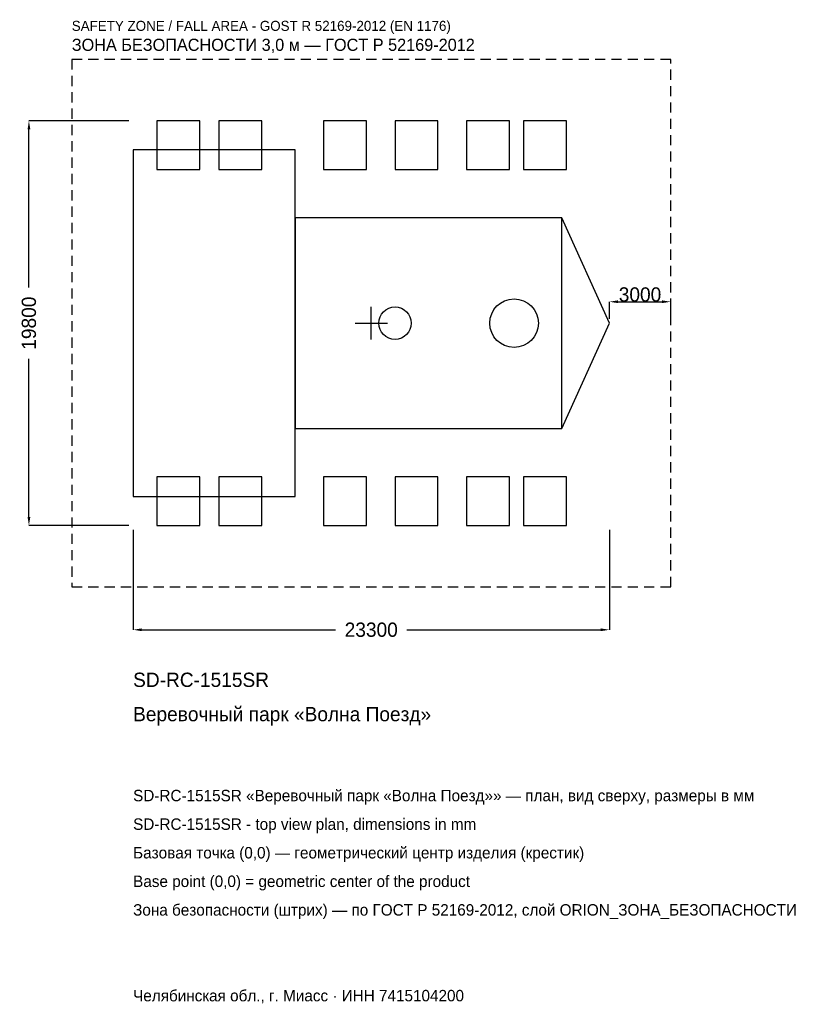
# Model space of a CAD drawing. Header units: metres. Extents: x -17199 to 21286, y -33316 to 14844.
import ezdxf

# ---------------------------------------------------------------- set-up
doc = ezdxf.new("R2010")
doc.units = ezdxf.units.M
doc.linetypes.add('DASHED', pattern=[800, 500, -300])
for name, color, linetype in [('ORION_ДАННЫЕ', 3, 'Continuous'), ('ORION_ЗОНА_БЕЗОПАСНОСТИ', 1, 'Continuous'), ('ORION_КОНТУР', 7, 'Continuous'), ('ORION_РАЗМЕРЫ', 8, 'Continuous')]:
    doc.layers.add(name, color=color, linetype=linetype)
doc.dimstyles.new('ORION', dxfattribs={"dimtxt": 699, "dimasz": 419.4, "dimexe": 1.25, "dimexo": 209.7, "dimtad": 1, "dimdec": 0, "dimcen": 2.5, "dimazin": 3, "dimtfac": 1, "dimtmove": 0, "dimatfit": 3, "dimarcsym": 0})

# ---------------------------------------------------------------- blocks, each defined once
blk = doc.blocks.new('_CLOSEDFILLED')
at = {"color": 0, "linetype": 'BYBLOCK'}
blk.add_solid([(-1, 0.16), (0, 0), (-1, -0.16)], dxfattribs=at)
blk = doc.blocks.new('*D1')
for p, q in [((-11650, -10109.7), (-11650, -14997)), ((11650, -10109.7), (11650, -14997)), ((-11230.6, -14997), (-1747.5, -14997)), ((1747.5, -14997), (11230.6, -14997))]:
    blk.add_line(p, q)
at = {"layer": 'Defpoints'}
for p in [(-11650, -9900), (11650, -9900), (-11650, -14997)]:
    blk.add_point(p, dxfattribs=at)
at = {"layer": 'ORION_РАЗМЕРЫ', "xscale": 419.4, "yscale": 419.4, "rotation": 180}
blk.add_blockref('_CLOSEDFILLED', (-11650, -14997), dxfattribs=at)
at = {"layer": 'ORION_РАЗМЕРЫ', "xscale": 419.4, "yscale": 419.4}
blk.add_blockref('_CLOSEDFILLED', (11650, -14997), dxfattribs=at)
at = {"layer": 'ORION_РАЗМЕРЫ', "insert": (0, -14997), "char_height": 699, "attachment_point": 5}
blk.add_mtext('23300', dxfattribs=at)
blk = doc.blocks.new('*D2')
for p, q in [((-11859.7, 9900), (-16747, 9900)), ((-16747, 1747.5), (-16747, 9480.6)), ((-16747, -9480.6), (-16747, -1747.5)), ((-11859.7, -9900), (-16747, -9900))]:
    blk.add_line(p, q)
at = {"layer": 'Defpoints'}
for p in [(-11650, 9900), (-16747, -9900), (-11650, -9900)]:
    blk.add_point(p, dxfattribs=at)
at = {"layer": 'ORION_РАЗМЕРЫ', "xscale": 419.4, "yscale": 419.4}
for p, rotation in [((-16747, 9900), 90), ((-16747, -9900), 270)]:
    blk.add_blockref('_CLOSEDFILLED', p, dxfattribs=dict(at, rotation=rotation))
at = {"layer": 'ORION_РАЗМЕРЫ', "insert": (-16747, 0), "char_height": 699, "attachment_point": 5, "rotation": 90}
blk.add_mtext('19800', dxfattribs=at)
blk = doc.blocks.new('ОРИОН SD-RC-1515SR Веревочный парк Волна Поезд')
at = {"layer": 'ORION_ЗОНА_БЕЗОПАСНОСТИ', "linetype": 'DASHED'}
blk.add_lwpolyline([(-14650, -12900), (14650, -12900), (14650, 12900), (-14650, 12900)], close=True, dxfattribs=at)
at = {"layer": 'ORION_КОНТУР'}
for points in [[(-10485, 7524), (-8388, 7524), (-8388, 9900), (-10485, 9900)], [(-7456, 7524), (-5359, 7524), (-5359, 9900), (-7456, 9900)], [(-2330, 7524), (-233, 7524), (-233, 9900), (-2330, 9900)], [(1165, 7524), (3262, 7524), (3262, 9900), (1165, 9900)], [(4660, 7524), (6757, 7524), (6757, 9900), (4660, 9900)], [(7456, 7524), (9553, 7524), (9553, 9900), (7456, 9900)], [(-11650, -8474.4), (-3728, -8474.4), (-3728, 8474.4), (-11650, 8474.4)], [(-3728, -5148), (9320, -5148), (9320, 5148), (-3728, 5148)], [(-10485, -9900), (-8388, -9900), (-8388, -7524), (-10485, -7524)], [(-7456, -9900), (-5359, -9900), (-5359, -7524), (-7456, -7524)], [(-2330, -9900), (-233, -9900), (-233, -7524), (-2330, -7524)], [(1165, -9900), (3262, -9900), (3262, -7524), (1165, -7524)], [(4660, -9900), (6757, -9900), (6757, -7524), (4660, -7524)], [(7456, -9900), (9553, -9900), (9553, -7524), (7456, -7524)]]:
    blk.add_lwpolyline(points, close=True, dxfattribs=at)
blk.add_lwpolyline([(9320, -5148), (11650, 0), (9320, 5148)], dxfattribs=at)
for centre, radius in [((6990, 0), 1188), ((1165, 0), 792)]:
    blk.add_circle(centre, radius, dxfattribs=at)
at = {"layer": 'ORION_РАЗМЕРЫ'}
for p, q in [((0, -792), (0, 792)), ((-792, 0), (792, 0))]:
    blk.add_line(p, q, dxfattribs=at)
at = {"layer": 'ORION_ДАННЫЕ'}
for tag, p in [('АРТИКУЛ', (-11650, -17793)), ('НАИМЕНОВАНИЕ', (-11650, -19470.6))]:
    blk.add_attdef(tag, p, '', height=699, dxfattribs=at)
at = {"layer": 'ORION_ДАННЫЕ', "flags": 1}
for tag, p in [('ПРОИЗВОДИТЕЛЬ', (-11650, -21148.2)), ('ТЕЛЕФОН', (-11650, -22825.8)), ('САЙТ', (-11650, -26181)), ('АДРЕС', (-11650, -27858.6)), ('РЕКВИЗИТЫ', (-11650, -29536.2)), ('ГАБАРИТЫ', (-11650, -31213.8)), ('ЗОНА_БЕЗОПАСНОСТИ', (-11650, -32891.4))]:
    blk.add_attdef(tag, p, '', height=699, dxfattribs=at)
at = {"layer": 'ORION_ЗОНА_БЕЗОПАСНОСТИ', "color": 1}
for s, height, p in [('SAFETY ZONE / FALL AREA - GOST R 52169-2012 (EN 1176)', 489.3, (-14650, 14298)), ('ЗОНА БЕЗОПАСНОСТИ 3,0 м — ГОСТ Р 52169-2012', 594.15, (-14650, 13319.4))]:
    blk.add_text(s, height=height, dxfattribs=at).set_placement(p)
at = {"layer": 'ORION_РАЗМЕРЫ'}
dim = blk.add_linear_dim(base=(-16747, -9900), p1=(-11650, -9900), p2=(-11650, 9900), angle=90, dimstyle='ORION', dxfattribs=at)
dim.commit()
dim.dimension.update_dxf_attribs({"geometry": '*D2', "text_midpoint": (-16747, 0)})
blk.add_linear_dim(base=(11650, 1048.5), p1=(11650, 0), p2=(14650, 0), dimstyle='ORION', dxfattribs=at).render()
dim = blk.add_linear_dim(base=(-11650, -14997), p1=(-11650, -9900), p2=(11650, -9900), dimstyle='ORION', dxfattribs=at)
dim.commit()
dim.dimension.update_dxf_attribs({"geometry": '*D1', "text_midpoint": (0, -14997)})

msp = doc.modelspace()

# ---------------------------------------------------------------- block references
msp.add_blockref('ОРИОН SD-RC-1515SR Веревочный парк Волна Поезд', (0, 0)).add_auto_attribs({'АРТИКУЛ': 'SD-RC-1515SR', 'НАИМЕНОВАНИЕ': 'Веревочный парк «Волна Поезд»'})

# ---------------------------------------------------------------- texts
at = {"layer": 'ORION_ДАННЫЕ', "color": 3}
for s, p in [('SD-RC-1515SR «Веревочный парк «Волна Поезд»» — план, вид сверху, размеры в мм', (-11650, -23385)), ('SD-RC-1515SR - top view plan, dimensions in mm', (-11650, -24783)), ('Челябинская обл., г. Миасс · ИНН 7415104200', (-11650, -33171))]:
    msp.add_text(s, height=559.2, dxfattribs=at).set_placement(p)
at = {"layer": 'ORION_ДАННЫЕ', "color": 7}
for s, p in [('Базовая точка (0,0) — геометрический центр изделия (крестик)', (-11650, -26181)), ('Base point (0,0) = geometric center of the product', (-11650, -27579))]:
    msp.add_text(s, height=559.2, dxfattribs=at).set_placement(p)
at = {"layer": 'ORION_ДАННЫЕ', "color": 1}
msp.add_text('Зона безопасности (штрих) — по ГОСТ Р 52169-2012, слой ORION_ЗОНА_БЕЗОПАСНОСТИ', height=559.2, dxfattribs=at).set_placement((-11650, -28977))

doc.saveas('drawing.dxf')
